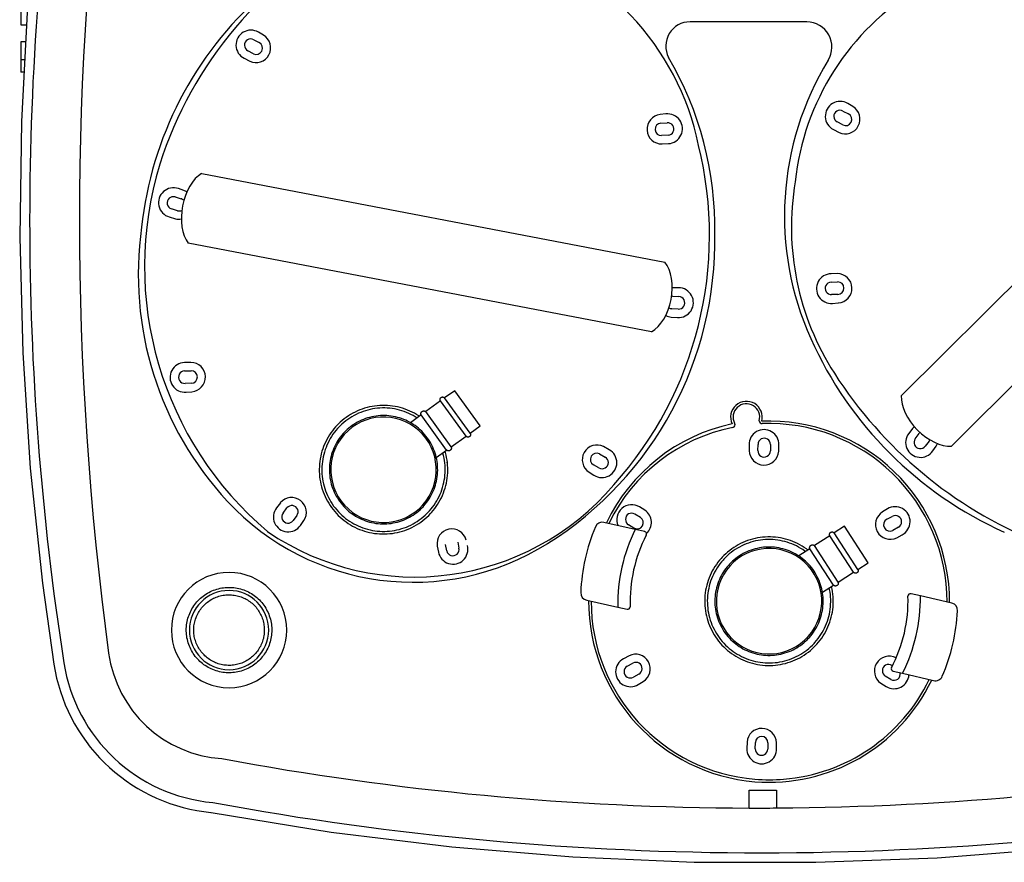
# Model space of a CAD drawing. Header units: millimetres. Extents: x -344 to 344, y -281 to 236.
# Tile 1 of 3: x -299 to 97, y -281 to 58. Entities that reach past the tile are written whole.
import ezdxf

# ---------------------------------------------------------------- set-up
doc = ezdxf.new("R2010")
doc.units = ezdxf.units.MM
for name, color, linetype, true_color in [('Material 1', 5, 'Continuous', 0x0000ff), ('Material 2', 251, 'Continuous', 0x505050), ('Material 3', 7, 'Continuous', 0xe6e6e6)]:
    doc.layers.add(name, color=color, linetype=linetype, true_color=true_color)

msp = doc.modelspace()

# ---------------------------------------------------------------- linework, layer by layer
at = {"layer": 'Material 1'}
for p, q in [((55.77, -93.29), (190.38, 40.78)), ((210.57, 20.51), (75.95, -113.56)), ((-226.06, -3.66), (-39.47, -39.42)), ((-44.86, -67.51), (-231.45, -31.75))]:
    msp.add_line(p, q, dxfattribs=at)
for centre, major_axis, ratio, start_param, end_param in [((-224.39, -18.54), (3.04, 15.87), 0.590861, 0.483977, 2.657616), ((-46.67, -52.6), (3.04, 15.87), 0.610238, 3.62557, 5.799208), ((69.01, -100.29), (-11.4, 11.45), 0.590861, 0.483977, 2.657616)]:
    msp.add_ellipse(centre, major_axis=major_axis, ratio=ratio, start_param=start_param, end_param=end_param, dxfattribs=at)
at = {"layer": 'Material 2'}
for p, q in [((-201.2, 51.99), (-203.22, 53.18)), ((-205.11, 50.13), (-202.9, 49)), ((-205.2, 44.5), (-207.51, 45.74)), ((-208.99, 42.68), (-206.72, 41.51)), ((36.19, 23.3), (34.17, 24.49)), ((-39.06, 20.25), (-41.38, 19.99)), ((32.28, 21.44), (34.49, 20.31)), ((-41.05, 16.56), (-38.57, 16.7)), ((32.19, 15.82), (29.88, 17.05)), ((28.4, 13.99), (30.67, 12.83)), ((-38.16, 11.71), (-40.77, 11.52)), ((-40.61, 8.17), (-38.06, 8.31)), ((-233.24, -10.6), (-235.44, -9.82)), ((-236.72, -13.17), (-234.33, -13.86)), ((-235.74, -18.71), (-238.24, -17.94)), ((-239.1, -21.22), (-236.65, -21.93)), ((27.47, -47.47), (30.09, -47.37)), ((30.04, -44.02), (27.49, -44.08)), ((-33.92, -49.73), (-36.26, -49.71)), ((-36.35, -53.15), (-33.86, -53.32)), ((30.19, -52.42), (27.7, -52.47)), ((-34.07, -58.32), (-36.68, -58.19)), ((28.07, -56.04), (30.4, -55.86)), ((-36.93, -61.53), (-34.38, -61.7)), ((-232.96, -83.24), (-230.34, -83.14)), ((-230.39, -79.79), (-232.94, -79.84)), ((-230.24, -88.19), (-232.72, -88.23)), ((-124.14, -91.19), (-128.2, -94.13)), ((-113.89, -105.35), (-124.14, -91.19)), ((-232.36, -91.8), (-230.02, -91.62)), ((-117.95, -108.29), (-128.2, -94.13)), ((-129.84, -95.31), (-135.81, -99.63)), ((-119.58, -109.48), (-129.84, -95.31)), ((-137.66, -100.97), (-141.97, -104.09)), ((-127.4, -115.14), (-137.66, -100.97)), ((-125.56, -113.8), (-135.81, -99.63)), ((-117.95, -108.29), (-113.89, -105.35)), ((60.3, -106.37), (58.74, -108.39)), ((-125.56, -113.8), (-119.58, -109.48)), ((61.38, -110.53), (62.94, -108.43)), ((-61.9, -114.95), (-64.13, -113.71)), ((-5.53, -113.02), (-5.46, -115.36)), ((-2.02, -115.31), (-1.95, -112.83)), ((3.06, -112.84), (3.03, -115.46)), ((6.38, -115.58), (6.45, -113.03)), ((66.94, -111.51), (65.42, -113.48)), ((68.44, -115.43), (69.76, -113.5)), ((-131.55, -118.14), (-127.4, -115.14)), ((-127.53, -117.62), (-127.63, -117.12)), ((-65.75, -116.64), (-63.48, -117.96)), ((-127.11, -120.18), (-127.14, -119.95)), ((-66.03, -122.26), (-68.21, -121.05)), ((-70.01, -123.99), (-68.03, -125.24)), ((-194.37, -136.37), (-195.92, -138.39)), ((-193.29, -140.54), (-191.72, -138.43)), ((-47.54, -139.35), (-49.72, -138.01)), ((50.19, -138.8), (48.2, -140.03)), ((-187.73, -141.52), (-189.24, -143.49)), ((-51.58, -140.85), (-49.32, -142.19)), ((49.95, -142.99), (52.14, -141.81)), ((-186.23, -145.43), (-184.91, -143.5)), ((-51.97, -146.49), (-54.09, -145.18)), ((32.92, -145.77), (28.71, -148.5)), ((42.42, -160.46), (32.92, -145.77)), ((54.63, -146.15), (52.35, -147.43)), ((27.02, -149.59), (20.83, -153.6)), ((36.52, -164.28), (27.02, -149.59)), ((38.21, -163.18), (28.71, -148.5)), ((53.92, -150.39), (56.17, -149.18)), ((-131.18, -153.74), (-130.68, -156.24)), ((-127.33, -155.67), (-127.88, -153.11)), ((-122.93, -152.13), (-122.45, -154.57)), ((30.33, -168.28), (20.83, -153.6)), ((18.92, -154.84), (14.43, -157.74)), ((18.08, -155.38), (18.03, -155.34)), ((28.42, -169.52), (18.92, -154.84)), ((38.21, -163.18), (42.42, -160.46)), ((30.33, -168.28), (36.52, -164.28)), ((23.98, -172.39), (28.42, -169.52)), ((27.75, -170.59), (27.65, -170.1)), ((-53.92, -197.93), (-56.17, -199.14)), ((-54.63, -202.17), (-52.35, -200.89)), ((51.97, -201.84), (52.16, -201.95)), ((-49.95, -205.34), (-52.14, -206.52)), ((51.58, -207.47), (49.32, -206.13)), ((-50.19, -209.52), (-48.2, -208.3)), ((47.54, -208.97), (49.72, -210.31)), ((-6.38, -232.74), (-6.45, -235.29)), ((-3.06, -235.48), (-3.03, -232.86)), ((2.02, -233.01), (1.95, -235.5)), ((5.53, -235.31), (5.46, -232.97))]:
    msp.add_line(p, q, dxfattribs=at)
at = {"layer": 'Material 2', "flags": 128}
for points in [[(-129.84, -95.31), (-129.86, -95.28), (-129.88, -95.24), (-129.9, -95.21), (-129.92, -95.17), (-129.94, -95.13), (-129.95, -95.1), (-129.97, -95.06), (-129.98, -95.02), (-129.99, -94.98), (-130, -94.94), (-130.01, -94.9), (-130.01, -94.86), (-130.01, -94.82), (-130.02, -94.78), (-130.02, -94.74), (-130.02, -94.7), (-130.02, -94.66), (-130.01, -94.62), (-130.01, -94.58), (-130, -94.54), (-129.99, -94.5), (-129.98, -94.46), (-129.97, -94.42), (-129.95, -94.38), (-129.94, -94.35), (-129.92, -94.31), (-129.9, -94.27), (-129.88, -94.24), (-129.86, -94.2), (-129.84, -94.17), (-129.82, -94.14), (-129.79, -94.1), (-129.77, -94.07), (-129.74, -94.04), (-129.71, -94.02), (-129.68, -93.99), (-129.65, -93.96), (-129.62, -93.94), (-129.59, -93.91), (-129.55, -93.89), (-129.52, -93.87), (-129.48, -93.85), (-129.45, -93.83), (-129.41, -93.81), (-129.37, -93.8), (-129.34, -93.78), (-129.3, -93.77), (-129.26, -93.76), (-129.22, -93.75), (-129.18, -93.74), (-129.14, -93.74), (-129.1, -93.73), (-129.06, -93.73), (-129.02, -93.73), (-128.98, -93.73), (-128.94, -93.73), (-128.9, -93.73), (-128.86, -93.74), (-128.82, -93.75), (-128.78, -93.75), (-128.74, -93.76), (-128.7, -93.78), (-128.66, -93.79), (-128.62, -93.8), (-128.59, -93.82), (-128.55, -93.84), (-128.51, -93.86), (-128.48, -93.88), (-128.45, -93.9), (-128.41, -93.92), (-128.38, -93.95), (-128.35, -93.97), (-128.32, -94), (-128.29, -94.03), (-128.26, -94.06), (-128.23, -94.09), (-128.21, -94.12), (-128.2, -94.13)], [(-138.39, -101.5), (-138.59, -101.37), (-139.46, -100.82), (-140.36, -100.3), (-141.28, -99.82), (-142.22, -99.38), (-143.17, -98.97), (-144.14, -98.61), (-145.12, -98.28), (-146.12, -97.99), (-147.12, -97.75), (-148.14, -97.54), (-149.16, -97.37), (-150.19, -97.25), (-151.22, -97.16), (-152.25, -97.12), (-153.29, -97.12), (-154.32, -97.16), (-155.36, -97.24), (-156.38, -97.36), (-157.41, -97.53), (-158.42, -97.73), (-159.43, -97.98), (-160.42, -98.26), (-161.41, -98.59), (-162.38, -98.95), (-163.33, -99.35), (-164.27, -99.79), (-165.19, -100.27), (-166.09, -100.78), (-166.97, -101.33), (-167.82, -101.92), (-168.65, -102.53), (-169.46, -103.18), (-170.24, -103.87), (-170.99, -104.58), (-171.71, -105.32), (-172.09, -105.73)], [(-139.29, -102.15), (-140, -101.71), (-140.86, -101.21), (-141.74, -100.75), (-142.64, -100.33), (-143.56, -99.94), (-144.49, -99.59), (-145.43, -99.28), (-146.39, -99), (-147.35, -98.76), (-148.32, -98.56), (-149.31, -98.4), (-150.29, -98.28), (-151.28, -98.2), (-152.28, -98.16), (-153.27, -98.16), (-154.26, -98.2), (-155.25, -98.28), (-156.24, -98.4), (-157.22, -98.55), (-158.2, -98.75), (-159.16, -98.98), (-160.12, -99.26), (-161.06, -99.57), (-161.99, -99.92), (-162.91, -100.3), (-163.81, -100.73), (-164.69, -101.18), (-165.55, -101.68), (-166.4, -102.2), (-167.22, -102.76), (-168.01, -103.36), (-168.79, -103.98), (-169.54, -104.64), (-170.26, -105.32), (-170.95, -106.03), (-171.31, -106.43)], [(-136.55, -137.56), (-135.98, -136.9), (-135.44, -136.22), (-134.93, -135.51), (-134.44, -134.79), (-133.98, -134.04), (-133.56, -133.28), (-133.16, -132.5), (-132.8, -131.71), (-132.47, -130.9), (-132.17, -130.08), (-131.9, -129.25), (-131.67, -128.41), (-131.47, -127.56), (-131.3, -126.71), (-131.17, -125.84), (-131.08, -124.98), (-131.01, -124.11), (-130.99, -123.23), (-131, -122.36), (-131.04, -121.49), (-131.12, -120.62), (-131.23, -119.75), (-131.38, -118.89), (-131.56, -118.04), (-131.77, -117.2), (-132.02, -116.36), (-132.31, -115.53), (-132.62, -114.72), (-132.97, -113.92), (-133.35, -113.13), (-133.76, -112.36), (-134.2, -111.61), (-134.67, -110.88), (-135.17, -110.16), (-135.7, -109.47), (-136.25, -108.79), (-136.83, -108.14), (-137.44, -107.52), (-138.07, -106.91), (-138.73, -106.34), (-139.41, -105.79), (-140.11, -105.27), (-140.83, -104.77), (-141.56, -104.31), (-142.32, -103.87), (-143.09, -103.47), (-143.88, -103.1), (-144.69, -102.76), (-145.5, -102.45), (-146.33, -102.17), (-147.17, -101.93), (-148.02, -101.72), (-148.87, -101.55), (-149.73, -101.41), (-150.6, -101.3), (-151.47, -101.23), (-152.34, -101.2), (-153.21, -101.19), (-154.08, -101.23), (-154.95, -101.3), (-155.82, -101.4), (-156.68, -101.54), (-157.54, -101.71), (-158.39, -101.92), (-159.22, -102.16), (-160.05, -102.43), (-160.87, -102.74), (-161.67, -103.08), (-162.46, -103.45), (-163.24, -103.85), (-164, -104.28), (-164.74, -104.74), (-165.46, -105.24), (-166.16, -105.76), (-166.84, -106.3), (-167.49, -106.88), (-168.13, -107.48), (-168.74, -108.1), (-169.05, -108.45)], [(-137.66, -100.97), (-137.67, -100.93), (-137.69, -100.88), (-137.7, -100.84), (-137.72, -100.79), (-137.73, -100.75), (-137.74, -100.7), (-137.74, -100.66), (-137.75, -100.61), (-137.75, -100.56), (-137.75, -100.52), (-137.75, -100.47), (-137.75, -100.42), (-137.75, -100.38), (-137.74, -100.33), (-137.73, -100.29), (-137.72, -100.24), (-137.71, -100.19), (-137.7, -100.15), (-137.68, -100.11), (-137.67, -100.06), (-137.65, -100.02), (-137.63, -99.98), (-137.61, -99.94), (-137.58, -99.9), (-137.56, -99.86), (-137.53, -99.82), (-137.5, -99.78), (-137.47, -99.75), (-137.44, -99.71), (-137.41, -99.68), (-137.38, -99.64), (-137.34, -99.61), (-137.31, -99.58), (-137.27, -99.56), (-137.23, -99.53), (-137.19, -99.51), (-137.15, -99.48), (-137.11, -99.46), (-137.07, -99.44), (-137.02, -99.42), (-136.98, -99.41), (-136.94, -99.39), (-136.89, -99.38), (-136.85, -99.37), (-136.8, -99.36), (-136.75, -99.35), (-136.71, -99.34), (-136.66, -99.34), (-136.62, -99.34), (-136.57, -99.34), (-136.52, -99.34), (-136.48, -99.34), (-136.43, -99.35), (-136.38, -99.36), (-136.34, -99.37), (-136.29, -99.38), (-136.25, -99.39), (-136.2, -99.4), (-136.16, -99.42), (-136.12, -99.44), (-136.07, -99.46), (-136.03, -99.48), (-135.99, -99.5), (-135.95, -99.53), (-135.91, -99.55), (-135.88, -99.58), (-135.84, -99.61), (-135.81, -99.63)], [(-172.09, -105.73), (-172.76, -106.52), (-173.41, -107.33), (-174.02, -108.17), (-174.59, -109.03), (-175.14, -109.91), (-175.64, -110.81), (-176.11, -111.74), (-176.54, -112.68), (-176.94, -113.63), (-177.29, -114.61), (-177.61, -115.59), (-177.89, -116.59), (-178.12, -117.6), (-178.32, -118.62), (-178.47, -119.64), (-178.59, -120.67), (-178.66, -121.7), (-178.69, -122.74), (-178.68, -123.77), (-178.63, -124.81), (-178.54, -125.84), (-178.4, -126.86), (-178.23, -127.89), (-178.01, -128.9), (-177.76, -129.9), (-177.46, -130.89), (-177.13, -131.87), (-176.75, -132.84), (-176.34, -133.79), (-175.89, -134.72), (-175.4, -135.64), (-174.88, -136.53), (-174.32, -137.4), (-173.73, -138.25), (-173.1, -139.08), (-172.44, -139.87), (-171.75, -140.65), (-171.03, -141.39), (-170.28, -142.1), (-169.51, -142.79), (-168.7, -143.44), (-167.87, -144.06), (-167.02, -144.65), (-166.14, -145.2), (-165.24, -145.71), (-164.32, -146.19), (-163.39, -146.63), (-162.44, -147.04), (-161.47, -147.4), (-160.48, -147.73), (-159.49, -148.02), (-158.48, -148.27), (-157.47, -148.47), (-156.45, -148.64), (-155.42, -148.76), (-154.39, -148.85), (-153.35, -148.89), (-152.32, -148.89), (-151.28, -148.85), (-150.25, -148.77), (-149.22, -148.65), (-148.2, -148.48), (-147.18, -148.28), (-146.18, -148.03), (-145.18, -147.75), (-144.2, -147.43), (-143.23, -147.06), (-142.27, -146.66), (-141.34, -146.22), (-140.42, -145.74), (-139.52, -145.23), (-138.64, -144.68), (-137.78, -144.1), (-136.95, -143.48), (-136.15, -142.83), (-135.37, -142.15), (-134.62, -141.43), (-133.89, -140.69), (-133.52, -140.28)], [(-171.31, -106.43), (-171.96, -107.18), (-172.58, -107.96), (-173.16, -108.76), (-173.72, -109.59), (-174.24, -110.44), (-174.72, -111.3), (-175.17, -112.19), (-175.59, -113.09), (-175.97, -114.01), (-176.31, -114.94), (-176.61, -115.89), (-176.88, -116.85), (-177.1, -117.82), (-177.29, -118.79), (-177.44, -119.77), (-177.55, -120.76), (-177.62, -121.75), (-177.65, -122.75), (-177.64, -123.74), (-177.59, -124.73), (-177.5, -125.72), (-177.37, -126.71), (-177.21, -127.69), (-177, -128.66), (-176.75, -129.62), (-176.47, -130.58), (-176.15, -131.52), (-175.79, -132.44), (-175.39, -133.36), (-174.96, -134.25), (-174.49, -135.13), (-173.99, -135.99), (-173.46, -136.82), (-172.89, -137.64), (-172.29, -138.43), (-171.65, -139.2), (-170.99, -139.94), (-170.3, -140.65), (-169.58, -141.34), (-168.83, -141.99), (-168.06, -142.62), (-167.27, -143.21), (-166.45, -143.78), (-165.6, -144.3), (-164.74, -144.8), (-163.86, -145.26), (-162.96, -145.68), (-162.05, -146.07), (-161.12, -146.42), (-160.17, -146.74), (-159.22, -147.01), (-158.25, -147.25), (-157.28, -147.45), (-156.3, -147.61), (-155.31, -147.73), (-154.32, -147.81), (-153.33, -147.85), (-152.34, -147.85), (-151.34, -147.81), (-150.35, -147.73), (-149.36, -147.62), (-148.38, -147.46), (-147.41, -147.26), (-146.44, -147.03), (-145.49, -146.75), (-144.54, -146.44), (-143.61, -146.09), (-142.7, -145.71), (-141.8, -145.29), (-140.92, -144.83), (-140.05, -144.34), (-139.21, -143.81), (-138.39, -143.25), (-137.59, -142.66), (-136.82, -142.03), (-136.07, -141.38), (-135.35, -140.69), (-134.65, -139.98), (-134.29, -139.59)], [(-169.05, -108.45), (-169.62, -109.11), (-170.17, -109.8), (-170.68, -110.5), (-171.17, -111.23), (-171.62, -111.97), (-172.05, -112.73), (-172.44, -113.51), (-172.81, -114.3), (-173.14, -115.11), (-173.44, -115.93), (-173.71, -116.76), (-173.94, -117.6), (-174.14, -118.45), (-174.3, -119.31), (-174.43, -120.17), (-174.53, -121.04), (-174.59, -121.91), (-174.62, -122.78), (-174.61, -123.65), (-174.57, -124.52), (-174.49, -125.39), (-174.38, -126.26), (-174.23, -127.12), (-174.05, -127.97), (-173.83, -128.82), (-173.58, -129.65), (-173.3, -130.48), (-172.98, -131.29), (-172.64, -132.09), (-172.26, -132.88), (-171.85, -133.65), (-171.41, -134.4), (-170.94, -135.14), (-170.44, -135.85), (-169.91, -136.55), (-169.35, -137.22), (-168.77, -137.87), (-168.16, -138.5), (-167.53, -139.1), (-166.88, -139.68), (-166.2, -140.22), (-165.5, -140.75), (-164.78, -141.24), (-164.04, -141.7), (-163.29, -142.14), (-162.51, -142.54), (-161.72, -142.92), (-160.92, -143.26), (-160.1, -143.56), (-159.28, -143.84), (-158.44, -144.08), (-157.59, -144.29), (-156.73, -144.47), (-155.87, -144.61), (-155.01, -144.71), (-154.14, -144.78), (-153.27, -144.82), (-152.39, -144.82), (-151.52, -144.78), (-150.65, -144.72), (-149.78, -144.61), (-148.92, -144.47), (-148.07, -144.3), (-147.22, -144.1), (-146.38, -143.86), (-145.55, -143.58), (-144.74, -143.28), (-143.93, -142.94), (-143.14, -142.57), (-142.37, -142.16), (-141.61, -141.73), (-140.87, -141.27), (-140.15, -140.78), (-139.45, -140.26), (-138.77, -139.71), (-138.11, -139.13), (-137.48, -138.53), (-136.87, -137.91), (-136.55, -137.56)], [(-117.95, -108.29), (-117.92, -108.33), (-117.9, -108.36), (-117.88, -108.4), (-117.87, -108.43), (-117.85, -108.47), (-117.83, -108.51), (-117.82, -108.55), (-117.81, -108.58), (-117.8, -108.62), (-117.79, -108.66), (-117.78, -108.7), (-117.78, -108.74), (-117.77, -108.78), (-117.77, -108.82), (-117.77, -108.86), (-117.77, -108.9), (-117.77, -108.95), (-117.78, -108.99), (-117.78, -109.03), (-117.79, -109.07), (-117.8, -109.1), (-117.81, -109.14), (-117.82, -109.18), (-117.83, -109.22), (-117.85, -109.26), (-117.87, -109.3), (-117.88, -109.33), (-117.9, -109.37), (-117.92, -109.4), (-117.95, -109.44), (-117.97, -109.47), (-117.99, -109.5), (-118.02, -109.53), (-118.05, -109.56), (-118.08, -109.59), (-118.11, -109.62), (-118.14, -109.64), (-118.17, -109.67), (-118.2, -109.69), (-118.23, -109.72), (-118.27, -109.74), (-118.3, -109.76), (-118.34, -109.78), (-118.38, -109.79), (-118.41, -109.81), (-118.45, -109.82), (-118.49, -109.83), (-118.53, -109.84), (-118.57, -109.85), (-118.61, -109.86), (-118.65, -109.87), (-118.69, -109.87), (-118.73, -109.88), (-118.77, -109.88), (-118.81, -109.88), (-118.85, -109.87), (-118.89, -109.87), (-118.93, -109.87), (-118.97, -109.86), (-119.01, -109.85), (-119.05, -109.84), (-119.09, -109.83), (-119.13, -109.82), (-119.16, -109.8), (-119.2, -109.79), (-119.24, -109.77), (-119.27, -109.75), (-119.31, -109.73), (-119.34, -109.71), (-119.38, -109.68), (-119.41, -109.66), (-119.44, -109.63), (-119.47, -109.61), (-119.5, -109.58), (-119.53, -109.55), (-119.55, -109.52), (-119.58, -109.49), (-119.58, -109.48)], [(-125.56, -113.8), (-125.54, -113.84), (-125.52, -113.89), (-125.51, -113.93), (-125.5, -113.98), (-125.48, -114.02), (-125.48, -114.07), (-125.47, -114.11), (-125.46, -114.16), (-125.46, -114.21), (-125.46, -114.25), (-125.46, -114.3), (-125.46, -114.35), (-125.47, -114.39), (-125.47, -114.44), (-125.48, -114.49), (-125.49, -114.53), (-125.5, -114.58), (-125.51, -114.62), (-125.53, -114.67), (-125.54, -114.71), (-125.56, -114.75), (-125.58, -114.79), (-125.61, -114.83), (-125.63, -114.87), (-125.65, -114.91), (-125.68, -114.95), (-125.71, -114.99), (-125.74, -115.03), (-125.77, -115.06), (-125.8, -115.09), (-125.84, -115.13), (-125.87, -115.16), (-125.91, -115.19), (-125.94, -115.21), (-125.98, -115.24), (-126.02, -115.27), (-126.06, -115.29), (-126.1, -115.31), (-126.14, -115.33), (-126.19, -115.35), (-126.23, -115.37), (-126.28, -115.38), (-126.32, -115.39), (-126.37, -115.4), (-126.41, -115.41), (-126.46, -115.42), (-126.5, -115.43), (-126.55, -115.43), (-126.6, -115.43), (-126.64, -115.43), (-126.69, -115.43), (-126.74, -115.43), (-126.78, -115.42), (-126.83, -115.41), (-126.87, -115.41), (-126.92, -115.39), (-126.96, -115.38), (-127.01, -115.37), (-127.05, -115.35), (-127.09, -115.33), (-127.14, -115.31), (-127.18, -115.29), (-127.22, -115.27), (-127.26, -115.24), (-127.3, -115.22), (-127.33, -115.19), (-127.37, -115.16), (-127.4, -115.14)], [(-134.29, -139.59), (-133.64, -138.83), (-133.03, -138.05), (-132.44, -137.25), (-131.89, -136.42), (-131.37, -135.58), (-130.88, -134.71), (-130.43, -133.82), (-130.02, -132.92), (-129.64, -132), (-129.3, -131.07), (-128.99, -130.12), (-128.73, -129.16), (-128.5, -128.2), (-128.31, -127.22), (-128.16, -126.24), (-128.05, -125.25), (-127.99, -124.26), (-127.95, -123.26), (-127.96, -122.27), (-128.01, -121.28), (-128.1, -120.29), (-128.23, -119.3), (-128.4, -118.32), (-128.61, -117.35), (-128.85, -116.39), (-128.9, -116.22)], [(-133.52, -140.28), (-132.84, -139.49), (-132.2, -138.68), (-131.59, -137.85), (-131.01, -136.99), (-130.47, -136.1), (-129.96, -135.2), (-129.49, -134.28), (-129.06, -133.34), (-128.67, -132.38), (-128.31, -131.41), (-128, -130.42), (-127.72, -129.42), (-127.48, -128.41), (-127.29, -127.4), (-127.13, -126.37), (-127.02, -125.34), (-126.95, -124.31), (-126.91, -123.28), (-126.92, -122.24), (-126.98, -121.21), (-127.07, -120.17), (-127.2, -119.15), (-127.38, -118.13), (-127.59, -117.11), (-127.85, -116.11), (-128.01, -115.58)], [(18.12, -155.35), (17.55, -154.93), (16.69, -154.34), (15.81, -153.79), (14.92, -153.27), (14, -152.79), (13.06, -152.35), (12.11, -151.95), (11.14, -151.58), (10.16, -151.25), (9.16, -150.97), (8.16, -150.72), (7.14, -150.51), (6.12, -150.35), (5.09, -150.22), (4.06, -150.14), (3.03, -150.09), (1.99, -150.09), (0.96, -150.13), (-0.08, -150.21), (-1.11, -150.34), (-2.13, -150.5), (-3.14, -150.71), (-4.15, -150.95), (-5.14, -151.24), (-6.13, -151.56), (-7.1, -151.92), (-8.05, -152.33), (-8.99, -152.77), (-9.91, -153.24), (-10.81, -153.76), (-11.69, -154.31), (-12.54, -154.89), (-13.37, -155.51), (-14.18, -156.16), (-14.96, -156.84), (-15.71, -157.55), (-16.43, -158.29), (-16.81, -158.71)], [(27.02, -149.59), (26.99, -149.56), (26.98, -149.52), (26.96, -149.49), (26.94, -149.45), (26.93, -149.41), (26.91, -149.37), (26.9, -149.34), (26.89, -149.3), (26.88, -149.26), (26.88, -149.22), (26.87, -149.18), (26.87, -149.14), (26.87, -149.1), (26.87, -149.06), (26.87, -149.02), (26.87, -148.98), (26.88, -148.93), (26.88, -148.89), (26.89, -148.86), (26.9, -148.82), (26.91, -148.78), (26.92, -148.74), (26.94, -148.7), (26.95, -148.66), (26.97, -148.63), (26.99, -148.59), (27.01, -148.55), (27.03, -148.52), (27.05, -148.49), (27.07, -148.45), (27.1, -148.42), (27.13, -148.39), (27.15, -148.36), (27.18, -148.33), (27.21, -148.31), (27.24, -148.28), (27.27, -148.26), (27.31, -148.23), (27.34, -148.21), (27.38, -148.19), (27.41, -148.17), (27.45, -148.15), (27.48, -148.14), (27.52, -148.12), (27.56, -148.11), (27.6, -148.1), (27.64, -148.08), (27.68, -148.08), (27.72, -148.07), (27.76, -148.06), (27.8, -148.06), (27.84, -148.06), (27.88, -148.06), (27.92, -148.06), (27.96, -148.06), (28, -148.06), (28.04, -148.07), (28.08, -148.08), (28.12, -148.09), (28.16, -148.1), (28.2, -148.11), (28.24, -148.12), (28.27, -148.14), (28.31, -148.15), (28.35, -148.17), (28.38, -148.19), (28.42, -148.21), (28.45, -148.23), (28.48, -148.26), (28.51, -148.28), (28.55, -148.31), (28.58, -148.33), (28.6, -148.36), (28.63, -148.39), (28.66, -148.42), (28.68, -148.46), (28.71, -148.49), (28.71, -148.5)], [(17.18, -155.95), (16.94, -155.77), (16.12, -155.21), (15.28, -154.68), (14.42, -154.19), (13.54, -153.73), (12.64, -153.3), (11.72, -152.91), (10.79, -152.56), (9.85, -152.25), (8.89, -151.97), (7.93, -151.73), (6.95, -151.54), (5.97, -151.38), (4.99, -151.26), (4, -151.18), (3, -151.14), (2.01, -151.13), (1.02, -151.17), (0.03, -151.25), (-0.96, -151.37), (-1.94, -151.53), (-2.92, -151.72), (-3.88, -151.96), (-4.84, -152.23), (-5.78, -152.54), (-6.71, -152.89), (-7.63, -153.28), (-8.53, -153.7), (-9.41, -154.16), (-10.27, -154.65), (-11.12, -155.18), (-11.94, -155.74), (-12.74, -156.33), (-13.51, -156.95), (-14.26, -157.61), (-14.98, -158.29), (-15.67, -159), (-16.03, -159.4)], [(18.73, -190.53), (19.3, -189.87), (19.84, -189.19), (20.35, -188.48), (20.84, -187.76), (21.3, -187.02), (21.72, -186.25), (22.12, -185.48), (22.48, -184.68), (22.81, -183.88), (23.11, -183.06), (23.38, -182.23), (23.61, -181.38), (23.81, -180.54), (23.98, -179.68), (24.11, -178.82), (24.2, -177.95), (24.27, -177.08), (24.29, -176.21), (24.28, -175.33), (24.24, -174.46), (24.16, -173.59), (24.05, -172.73), (23.9, -171.87), (23.72, -171.01), (23.5, -170.17), (23.26, -169.33), (22.97, -168.51), (22.66, -167.69), (22.31, -166.89), (21.93, -166.11), (21.52, -165.34), (21.08, -164.58), (20.61, -163.85), (20.11, -163.13), (19.58, -162.44), (19.03, -161.77), (18.45, -161.11), (17.84, -160.49), (17.21, -159.89), (16.55, -159.31), (15.87, -158.76), (15.17, -158.24), (14.45, -157.74), (13.72, -157.28), (12.96, -156.85), (12.19, -156.44), (11.4, -156.07), (10.59, -155.73), (9.78, -155.42), (8.95, -155.14), (8.11, -154.9), (7.26, -154.69), (6.41, -154.52), (5.55, -154.38), (4.68, -154.27), (3.81, -154.2), (2.94, -154.17), (2.07, -154.17), (1.19, -154.2), (0.32, -154.27), (-0.54, -154.37), (-1.4, -154.51), (-2.26, -154.68), (-3.11, -154.89), (-3.95, -155.13), (-4.77, -155.4), (-5.59, -155.71), (-6.4, -156.05), (-7.18, -156.42), (-7.96, -156.82), (-8.72, -157.25), (-9.46, -157.72), (-10.18, -158.21), (-10.88, -158.73), (-11.56, -159.28), (-12.21, -159.85), (-12.85, -160.45), (-13.46, -161.08), (-13.77, -161.42)], [(18.92, -154.84), (18.9, -154.79), (18.89, -154.75), (18.87, -154.7), (18.86, -154.66), (18.86, -154.61), (18.85, -154.56), (18.84, -154.52), (18.84, -154.47), (18.84, -154.42), (18.84, -154.38), (18.84, -154.33), (18.85, -154.29), (18.86, -154.24), (18.86, -154.19), (18.87, -154.15), (18.89, -154.1), (18.9, -154.06), (18.92, -154.01), (18.93, -153.97), (18.95, -153.93), (18.97, -153.89), (18.99, -153.85), (19.02, -153.81), (19.04, -153.77), (19.07, -153.73), (19.1, -153.69), (19.13, -153.66), (19.16, -153.62), (19.19, -153.59), (19.23, -153.56), (19.26, -153.53), (19.3, -153.5), (19.34, -153.47), (19.38, -153.45), (19.42, -153.42), (19.46, -153.4), (19.5, -153.38), (19.54, -153.36), (19.58, -153.34), (19.63, -153.32), (19.67, -153.31), (19.72, -153.3), (19.76, -153.29), (19.81, -153.28), (19.85, -153.27), (19.9, -153.27), (19.95, -153.26), (19.99, -153.26), (20.04, -153.26), (20.09, -153.26), (20.13, -153.27), (20.18, -153.27), (20.22, -153.28), (20.27, -153.29), (20.32, -153.3), (20.36, -153.32), (20.4, -153.33), (20.45, -153.35), (20.49, -153.37), (20.53, -153.39), (20.57, -153.41), (20.61, -153.43), (20.65, -153.46), (20.69, -153.48), (20.73, -153.51), (20.76, -153.54), (20.8, -153.57), (20.83, -153.6)], [(-16.81, -158.71), (-17.48, -159.49), (-18.13, -160.3), (-18.74, -161.14), (-19.31, -162), (-19.86, -162.88), (-20.36, -163.78), (-20.83, -164.71), (-21.26, -165.65), (-21.66, -166.61), (-22.01, -167.58), (-22.33, -168.57), (-22.61, -169.56), (-22.84, -170.57), (-23.04, -171.59), (-23.19, -172.61), (-23.31, -173.64), (-23.38, -174.67), (-23.41, -175.71), (-23.4, -176.74), (-23.35, -177.78), (-23.26, -178.81), (-23.12, -179.84), (-22.95, -180.86), (-22.73, -181.87), (-22.48, -182.87), (-22.18, -183.87), (-21.85, -184.85), (-21.47, -185.81), (-21.06, -186.76), (-20.61, -187.69), (-20.12, -188.61), (-19.6, -189.5), (-19.04, -190.37), (-18.45, -191.22), (-17.82, -192.05), (-17.16, -192.85), (-16.47, -193.62), (-15.75, -194.36), (-15, -195.08), (-14.23, -195.76), (-13.42, -196.41), (-12.59, -197.03), (-11.74, -197.62), (-10.86, -198.17), (-9.96, -198.68), (-9.05, -199.16), (-8.11, -199.61), (-7.16, -200.01), (-6.19, -200.38), (-5.2, -200.7), (-4.21, -200.99), (-3.2, -201.24), (-2.19, -201.45), (-1.17, -201.61), (-0.14, -201.74), (0.89, -201.82), (1.93, -201.86), (2.96, -201.86), (4, -201.82), (5.03, -201.74), (6.06, -201.62), (7.08, -201.46), (8.1, -201.25), (9.1, -201.01), (10.1, -200.72), (11.08, -200.4), (12.05, -200.03), (13.01, -199.63), (13.94, -199.19), (14.86, -198.71), (15.76, -198.2), (16.64, -197.65), (17.49, -197.07), (18.33, -196.45), (19.13, -195.8), (19.91, -195.12), (20.66, -194.41), (21.39, -193.66), (21.76, -193.25)], [(-16.03, -159.4), (-16.68, -160.15), (-17.3, -160.93), (-17.89, -161.74), (-18.44, -162.56), (-18.96, -163.41), (-19.44, -164.28), (-19.89, -165.16), (-20.31, -166.06), (-20.69, -166.98), (-21.03, -167.92), (-21.33, -168.86), (-21.6, -169.82), (-21.82, -170.79), (-22.01, -171.76), (-22.16, -172.75), (-22.27, -173.74), (-22.34, -174.73), (-22.37, -175.72), (-22.36, -176.71), (-22.31, -177.71), (-22.22, -178.7), (-22.1, -179.68), (-21.93, -180.66), (-21.72, -181.63), (-21.48, -182.6), (-21.19, -183.55), (-20.87, -184.49), (-20.51, -185.42), (-20.11, -186.33), (-19.68, -187.22), (-19.22, -188.1), (-18.71, -188.96), (-18.18, -189.8), (-17.61, -190.61), (-17.01, -191.4), (-16.37, -192.17), (-15.71, -192.91), (-15.02, -193.62), (-14.3, -194.31), (-13.55, -194.97), (-12.78, -195.59), (-11.99, -196.19), (-11.17, -196.75), (-10.32, -197.28), (-9.46, -197.77), (-8.58, -198.23), (-7.68, -198.66), (-6.77, -199.04), (-5.84, -199.4), (-4.9, -199.71), (-3.94, -199.99), (-2.98, -200.22), (-2, -200.42), (-1.02, -200.58), (-0.03, -200.7), (0.96, -200.78), (1.95, -200.82), (2.94, -200.82), (3.94, -200.79), (4.93, -200.71), (5.91, -200.59), (6.9, -200.43), (7.87, -200.24), (8.84, -200), (9.79, -199.73), (10.74, -199.42), (11.67, -199.07), (12.58, -198.68), (13.48, -198.26), (14.36, -197.8), (15.23, -197.31), (16.07, -196.78), (16.89, -196.22), (17.69, -195.63), (18.46, -195), (19.21, -194.35), (19.93, -193.67), (20.62, -192.95), (20.99, -192.56)], [(-13.77, -161.42), (-14.34, -162.09), (-14.89, -162.77), (-15.4, -163.47), (-15.89, -164.2), (-16.34, -164.94), (-16.77, -165.7), (-17.16, -166.48), (-17.53, -167.27), (-17.86, -168.08), (-18.16, -168.9), (-18.43, -169.73), (-18.66, -170.57), (-18.86, -171.42), (-19.02, -172.28), (-19.15, -173.14), (-19.25, -174.01), (-19.31, -174.88), (-19.34, -175.75), (-19.33, -176.62), (-19.29, -177.5), (-19.21, -178.36), (-19.1, -179.23), (-18.95, -180.09), (-18.77, -180.94), (-18.55, -181.79), (-18.3, -182.63), (-18.02, -183.45), (-17.7, -184.26), (-17.36, -185.07), (-16.98, -185.85), (-16.57, -186.62), (-16.13, -187.37), (-15.66, -188.11), (-15.16, -188.82), (-14.63, -189.52), (-14.07, -190.19), (-13.49, -190.84), (-12.88, -191.47), (-12.25, -192.07), (-11.6, -192.65), (-10.92, -193.2), (-10.22, -193.72), (-9.5, -194.21), (-8.76, -194.68), (-8.01, -195.11), (-7.23, -195.52), (-6.44, -195.89), (-5.64, -196.23), (-4.82, -196.54), (-4, -196.81), (-3.16, -197.06), (-2.31, -197.26), (-1.45, -197.44), (-0.59, -197.58), (0.27, -197.68), (1.14, -197.75), (2.01, -197.79), (2.89, -197.79), (3.76, -197.76), (4.63, -197.69), (5.5, -197.59), (6.36, -197.45), (7.21, -197.27), (8.06, -197.07), (8.9, -196.83), (9.73, -196.55), (10.54, -196.25), (11.35, -195.91), (12.14, -195.54), (12.91, -195.14), (13.67, -194.7), (14.41, -194.24), (15.13, -193.75), (15.83, -193.23), (16.51, -192.68), (17.17, -192.11), (17.8, -191.51), (18.41, -190.88), (18.73, -190.53)], [(38.21, -163.18), (38.23, -163.22), (38.25, -163.25), (38.27, -163.29), (38.29, -163.33), (38.3, -163.36), (38.31, -163.4), (38.33, -163.44), (38.34, -163.48), (38.34, -163.52), (38.35, -163.56), (38.36, -163.6), (38.36, -163.64), (38.36, -163.68), (38.36, -163.72), (38.36, -163.76), (38.36, -163.8), (38.35, -163.84), (38.35, -163.88), (38.34, -163.92), (38.33, -163.96), (38.32, -164), (38.31, -164.04), (38.29, -164.08), (38.28, -164.11), (38.26, -164.15), (38.24, -164.19), (38.22, -164.22), (38.2, -164.26), (38.18, -164.29), (38.15, -164.32), (38.13, -164.35), (38.1, -164.38), (38.08, -164.41), (38.05, -164.44), (38.02, -164.47), (37.99, -164.5), (37.95, -164.52), (37.92, -164.54), (37.89, -164.57), (37.85, -164.59), (37.82, -164.61), (37.78, -164.62), (37.74, -164.64), (37.71, -164.66), (37.67, -164.67), (37.63, -164.68), (37.59, -164.69), (37.55, -164.7), (37.51, -164.71), (37.47, -164.71), (37.43, -164.72), (37.39, -164.72), (37.35, -164.72), (37.31, -164.72), (37.27, -164.72), (37.23, -164.71), (37.19, -164.71), (37.15, -164.7), (37.11, -164.69), (37.07, -164.68), (37.03, -164.67), (36.99, -164.65), (36.96, -164.64), (36.92, -164.62), (36.88, -164.61), (36.85, -164.59), (36.81, -164.56), (36.78, -164.54), (36.75, -164.52), (36.71, -164.49), (36.68, -164.47), (36.65, -164.44), (36.62, -164.41), (36.6, -164.38), (36.57, -164.35), (36.55, -164.32), (36.52, -164.29), (36.52, -164.28)], [(21.76, -193.25), (22.44, -192.47), (23.08, -191.66), (23.69, -190.82), (24.27, -189.96), (24.81, -189.08), (25.32, -188.17), (25.79, -187.25), (26.22, -186.31), (26.61, -185.35), (26.97, -184.38), (27.28, -183.39), (27.56, -182.39), (27.8, -181.39), (27.99, -180.37), (28.15, -179.35), (28.26, -178.32), (28.33, -177.28), (28.37, -176.25), (28.36, -175.21), (28.3, -174.18), (28.21, -173.15), (28.08, -172.12), (27.9, -171.1), (27.69, -170.09), (27.67, -170)], [(30.33, -168.28), (30.34, -168.33), (30.36, -168.37), (30.37, -168.42), (30.38, -168.46), (30.39, -168.51), (30.39, -168.55), (30.4, -168.6), (30.4, -168.65), (30.4, -168.69), (30.4, -168.74), (30.4, -168.79), (30.39, -168.83), (30.39, -168.88), (30.38, -168.93), (30.37, -168.97), (30.36, -169.02), (30.34, -169.06), (30.33, -169.1), (30.31, -169.15), (30.29, -169.19), (30.27, -169.23), (30.25, -169.27), (30.22, -169.31), (30.2, -169.35), (30.17, -169.39), (30.14, -169.43), (30.11, -169.46), (30.08, -169.5), (30.05, -169.53), (30.01, -169.56), (29.98, -169.59), (29.94, -169.62), (29.9, -169.65), (29.87, -169.67), (29.83, -169.7), (29.79, -169.72), (29.74, -169.74), (29.7, -169.76), (29.66, -169.78), (29.61, -169.8), (29.57, -169.81), (29.53, -169.82), (29.48, -169.83), (29.43, -169.84), (29.39, -169.85), (29.34, -169.85), (29.3, -169.86), (29.25, -169.86), (29.2, -169.86), (29.16, -169.86), (29.11, -169.85), (29.06, -169.85), (29.02, -169.84), (28.97, -169.83), (28.93, -169.82), (28.88, -169.8), (28.84, -169.79), (28.79, -169.77), (28.75, -169.75), (28.71, -169.73), (28.67, -169.71), (28.63, -169.69), (28.59, -169.66), (28.55, -169.64), (28.51, -169.61), (28.48, -169.58), (28.44, -169.55), (28.42, -169.52)], [(20.99, -192.56), (21.64, -191.8), (22.25, -191.03), (22.84, -190.22), (23.39, -189.4), (23.91, -188.55), (24.4, -187.68), (24.85, -186.8), (25.26, -185.89), (25.64, -184.97), (25.98, -184.04), (26.29, -183.09), (26.55, -182.14), (26.78, -181.17), (26.97, -180.19), (27.12, -179.21), (27.22, -178.22), (27.29, -177.23), (27.32, -176.24), (27.32, -175.24), (27.27, -174.25), (27.18, -173.26), (27.05, -172.28), (26.88, -171.3), (26.73, -170.61)]]:
    msp.add_lwpolyline(points, dxfattribs=at)
at = {"layer": 'Material 2'}
for centre, radius, start, end in [((-206.25, 48.01), 5.99, 59.5694, 242.8517), ((-204.2, 46.88), 5.93, 244.9107, 59.5694), ((-206.33, 47.95), 2.5, 60.8394, 241.8018), ((-204.05, 46.75), 2.52, 242.8517, 62.8517), ((31.14, 19.32), 5.99, 59.5694, 242.8517), ((-40.72, 14.1), 5.93, 96.4306, 271.0893), ((-38.39, 14.3), 5.99, 273.1483, 96.4306), ((31.06, 19.26), 2.5, 60.8394, 241.8018), ((33.19, 18.19), 5.93, 244.9107, 59.5694), ((33.34, 18.06), 2.52, 242.8517, 62.8517), ((-40.91, 14.04), 2.52, 93.1483, 273.1483), ((-38.34, 14.21), 2.5, 274.1982, 95.1606), ((-237.44, -15.47), 5.99, 70.5694, 253.8517), ((-235.21, -16.19), 5.93, 57.7856, 70.5694), ((-237.5, -15.55), 2.5, 71.8394, 252.8018), ((-235.03, -16.29), 2.52, 44.543, 73.8517), ((-235.03, -16.29), 2.52, 253.8517, 293.0023), ((-235.21, -16.19), 5.93, 255.9107, 279.4609), ((27.61, -50.07), 5.99, 91.1483, 274.4306), ((27.57, -49.97), 2.5, 92.1982, 273.1606), ((29.95, -49.95), 5.93, 274.4306, 89.0893), ((30.14, -49.9), 2.52, 271.1483, 91.1483), ((-36.32, -55.64), 5.93, 89.4306, 92.0407), ((-33.98, -55.72), 5.99, 266.1483, 89.4306), ((-36.51, -55.67), 2.52, 86.1483, 96.0926), ((-33.94, -55.82), 2.5, 267.1982, 88.1606), ((-36.51, -55.67), 2.52, 237.6803, 266.1483), ((-36.32, -55.64), 5.93, 241.7751, 264.0893), ((-232.82, -85.83), 5.99, 91.1483, 274.4306), ((-232.86, -85.74), 2.5, 92.1982, 273.1606), ((-230.48, -85.71), 5.93, 274.4306, 89.0893), ((-230.29, -85.66), 2.52, 271.1483, 91.1483), ((-152.8, -123.01), 21.24, 318.1509, 138.1509), ((0.46, -112.85), 5.99, 358.2932, 181.5755), ((64.86, -110.16), 5.93, 130.8476, 140.2998), ((-152.8, -123.01), 21.24, 138.1509, 318.1509), ((0.56, -112.81), 2.5, 359.343, 180.3055), ((63.49, -112.05), 5.99, 142.3588, 325.6412), ((63.39, -112.03), 2.5, 143.4087, 324.3711), ((64.94, -109.97), 2.52, 130.0402, 142.3588), ((64.94, -109.97), 2.52, 322.3588, 336.7037), ((-66.83, -118.98), 5.93, 62.9107, 237.5694), ((-64.82, -120.18), 5.99, 237.5694, 60.8517), ((64.86, -110.16), 5.93, 325.6412, 336.7888), ((-66.98, -118.85), 2.52, 60.8517, 240.8517), ((-64.74, -120.12), 2.5, 238.8394, 59.8018), ((0.46, -115.19), 5.93, 181.5755, 356.2341), ((0.5, -115.39), 2.52, 178.2932, 358.2932), ((-189.81, -140.16), 5.93, 325.6412, 140.2998), ((-191.18, -142.05), 5.99, 142.3588, 325.6412), ((-189.72, -139.97), 2.52, 322.3588, 142.3588), ((-52.87, -143.11), 5.99, 58.2932, 203.9456), ((53.33, -143.91), 5.99, 298.2932, 121.5755), ((-191.28, -142.03), 2.5, 143.4087, 324.3711), ((-52.85, -143.01), 2.5, 59.343, 240.3055), ((-50.65, -144.34), 2.52, 238.2932, 58.2932), ((-50.84, -144.28), 5.93, 312.0845, 56.2341), ((51.3, -145.08), 5.93, 121.5755, 296.2341), ((53.41, -143.97), 2.5, 299.343, 120.3055), ((51.15, -145.21), 2.52, 118.2932, 298.2932), ((-125.32, -152.8), 5.93, 14.4306, 189.0893), ((-124.8, -155.08), 5.99, 191.1483, 14.4306), ((-124.89, -155.14), 2.5, 192.1982, 13.1606), ((2.48, -175.98), 21.24, 318.1509, 138.1509), ((2.48, -175.98), 21.24, 138.1509, 318.1509), ((-51.3, -203.25), 5.93, 301.5755, 116.2341), ((50.84, -204.05), 5.93, 61.6949, 236.2341), ((-53.33, -204.42), 5.99, 118.2932, 301.5755), ((-53.41, -204.36), 2.5, 119.343, 300.3055), ((-51.15, -203.11), 2.52, 298.2932, 118.2932), ((50.65, -203.98), 2.52, 58.2932, 238.2932), ((52.87, -205.22), 5.99, 238.2932, 356.3918), ((52.85, -205.32), 2.5, 239.343, 12.636), ((-0.46, -233.13), 5.93, 1.5755, 176.2341), ((-0.5, -232.93), 2.52, 358.2932, 178.2932), ((-0.46, -235.47), 5.99, 178.2932, 1.5755), ((-0.56, -235.51), 2.5, 179.343, 0.3055)]:
    msp.add_arc(centre, radius, start, end, dxfattribs=at)
at = {"layer": 'Material 3'}
for p, q in [((-298.91, 63.25), (-298.91, 56.11)), ((-298.91, 56.11), (-296.55, 56.11)), ((17.75, 57.37), (-29.3, 57.37)), ((-296.98, 49.28), (-298.91, 49.28)), ((-298.91, 49.28), (-298.91, 42.15)), ((-298.91, 42.15), (-297.53, 42.15)), ((-298.91, 42.15), (-298.91, 37.11)), ((-297.85, 37.11), (-298.91, 37.11)), ((-51.43, -147.07), (-64.12, -144.22)), ((-47.61, -147.93), (-51.43, -147.07)), ((63.5, -173.82), (59.68, -172.95)), ((76.17, -176.75), (63.5, -173.82)), ((-70.95, -175.5), (-58.42, -178.31)), ((-58.42, -178.31), (-54.61, -179.16)), ((75.21, -176.4), (75.21, -176.52)), ((52.46, -204.12), (56.26, -205)), ((56.26, -205), (68.78, -207.9)), ((-5.52, -259.27), (-5.52, -252.02)), ((-5.52, -252.02), (5.52, -252.02)), ((5.52, -252.02), (5.52, -259.25))]:
    msp.add_line(p, q, dxfattribs=at)
at = {"layer": 'Material 3', "flags": 128}
for points in [[(-285.57, 156.15), (-291.8, 110.02), (-296.18, 63.67), (-298.7, 17.19), (-299.36, -29.36), (-298.16, -75.9), (-295.1, -122.35), (-290.19, -168.64), (-285.57, -201.37)], [(-232.25, -187.61), (-232.24, -186.92), (-232.19, -186.23), (-232.13, -185.55), (-232.03, -184.87), (-231.91, -184.19), (-231.76, -183.52), (-231.58, -182.85), (-231.38, -182.19), (-231.15, -181.54), (-230.89, -180.9), (-230.61, -180.28), (-230.3, -179.66), (-229.97, -179.05), (-229.62, -178.46), (-229.24, -177.89), (-228.84, -177.33), (-228.42, -176.78), (-227.98, -176.26), (-227.51, -175.75), (-227.03, -175.26), (-226.52, -174.79), (-226, -174.34), (-225.46, -173.91), (-224.91, -173.5), (-224.34, -173.12), (-223.75, -172.76), (-223.15, -172.42), (-222.53, -172.11), (-221.91, -171.82), (-221.27, -171.56), (-220.63, -171.33), (-219.97, -171.11), (-219.31, -170.93), (-218.64, -170.77), (-217.96, -170.64), (-217.28, -170.54), (-216.59, -170.46), (-215.91, -170.41), (-215.22, -170.39), (-214.53, -170.4), (-213.84, -170.43), (-213.16, -170.49), (-212.47, -170.58), (-211.79, -170.7), (-211.12, -170.84), (-210.45, -171.01), (-209.79, -171.21), (-209.14, -171.43), (-208.5, -171.68), (-207.87, -171.95), (-207.25, -172.25), (-206.64, -172.58), (-206.05, -172.92), (-205.47, -173.29), (-204.9, -173.69), (-204.35, -174.11), (-203.82, -174.54), (-203.31, -175), (-202.81, -175.48), (-202.34, -175.98), (-201.88, -176.5), (-201.45, -177.03), (-201.04, -177.58), (-200.65, -178.15), (-200.28, -178.73), (-199.94, -179.33), (-199.62, -179.94), (-199.32, -180.56), (-199.05, -181.2), (-198.81, -181.84), (-198.59, -182.49), (-198.4, -183.16), (-198.24, -183.82), (-198.1, -184.5), (-197.99, -185.18), (-197.9, -185.86), (-197.85, -186.55), (-197.82, -187.24), (-197.82, -187.61)], [(-229.25, -187.61), (-229.24, -187.04), (-229.2, -186.47), (-229.15, -185.91), (-229.07, -185.34), (-228.97, -184.78), (-228.84, -184.23), (-228.7, -183.68), (-228.53, -183.14), (-228.34, -182.6), (-228.13, -182.07), (-227.9, -181.55), (-227.64, -181.04), (-227.37, -180.54), (-227.08, -180.06), (-226.77, -179.58), (-226.44, -179.12), (-226.09, -178.67), (-225.72, -178.23), (-225.34, -177.81), (-224.94, -177.41), (-224.52, -177.02), (-224.09, -176.65), (-223.65, -176.3), (-223.19, -175.96), (-222.71, -175.65), (-222.23, -175.35), (-221.73, -175.07), (-221.23, -174.81), (-220.71, -174.57), (-220.18, -174.36), (-219.65, -174.16), (-219.11, -173.99), (-218.56, -173.84), (-218.01, -173.71), (-217.45, -173.6), (-216.89, -173.51), (-216.32, -173.45), (-215.75, -173.41), (-215.19, -173.39), (-214.62, -173.4), (-214.05, -173.43), (-213.48, -173.48), (-212.92, -173.55), (-212.36, -173.65), (-211.8, -173.76), (-211.25, -173.9), (-210.71, -174.07), (-210.17, -174.25), (-209.64, -174.45), (-209.12, -174.68), (-208.6, -174.93), (-208.1, -175.2), (-207.61, -175.48), (-207.13, -175.79), (-206.67, -176.11), (-206.21, -176.46), (-205.77, -176.82), (-205.35, -177.2), (-204.94, -177.59), (-204.55, -178.01), (-204.17, -178.43), (-203.82, -178.87), (-203.48, -179.33), (-203.15, -179.8), (-202.85, -180.28), (-202.57, -180.77), (-202.3, -181.28), (-202.06, -181.79), (-201.84, -182.31), (-201.64, -182.85), (-201.46, -183.39), (-201.3, -183.93), (-201.16, -184.48), (-201.05, -185.04), (-200.96, -185.6), (-200.89, -186.17), (-200.84, -186.73), (-200.82, -187.3), (-200.82, -187.61)], [(-197.82, -187.61), (-197.83, -188.3), (-197.87, -188.98), (-197.94, -189.67), (-198.04, -190.35), (-198.16, -191.03), (-198.31, -191.7), (-198.49, -192.37), (-198.69, -193.02), (-198.92, -193.67), (-199.18, -194.31), (-199.46, -194.94), (-199.76, -195.56), (-200.09, -196.16), (-200.45, -196.75), (-200.82, -197.33), (-201.22, -197.89), (-201.65, -198.43), (-202.09, -198.96), (-202.55, -199.47), (-203.04, -199.96), (-203.54, -200.43), (-204.06, -200.88), (-204.6, -201.31), (-205.16, -201.71), (-205.73, -202.1), (-206.32, -202.46), (-206.92, -202.79), (-207.53, -203.11), (-208.16, -203.39), (-208.79, -203.66), (-209.44, -203.89), (-210.1, -204.1), (-210.76, -204.29), (-211.43, -204.44), (-212.11, -204.57), (-212.79, -204.68), (-213.47, -204.75), (-214.16, -204.8), (-214.85, -204.82), (-215.54, -204.82), (-216.22, -204.78), (-216.91, -204.72), (-217.59, -204.63), (-218.27, -204.52), (-218.94, -204.38), (-219.61, -204.21), (-220.27, -204.01), (-220.92, -203.79), (-221.57, -203.54), (-222.2, -203.26), (-222.82, -202.96), (-223.43, -202.64), (-224.02, -202.29), (-224.6, -201.92), (-225.17, -201.53), (-225.71, -201.11), (-226.25, -200.67), (-226.76, -200.22), (-227.25, -199.74), (-227.73, -199.24), (-228.18, -198.72), (-228.62, -198.19), (-229.03, -197.63), (-229.42, -197.07), (-229.79, -196.48), (-230.13, -195.89), (-230.45, -195.28), (-230.74, -194.65), (-231.01, -194.02), (-231.26, -193.38), (-231.47, -192.72), (-231.66, -192.06), (-231.83, -191.39), (-231.97, -190.72), (-232.08, -190.04), (-232.16, -189.35), (-232.22, -188.67), (-232.25, -187.98), (-232.25, -187.61)], [(-200.82, -187.61), (-200.83, -188.18), (-200.86, -188.74), (-200.92, -189.31), (-201, -189.87), (-201.1, -190.43), (-201.22, -190.99), (-201.37, -191.54), (-201.54, -192.08), (-201.73, -192.62), (-201.94, -193.14), (-202.17, -193.66), (-202.42, -194.17), (-202.7, -194.67), (-202.99, -195.16), (-203.3, -195.64), (-203.63, -196.1), (-203.98, -196.55), (-204.34, -196.98), (-204.73, -197.4), (-205.13, -197.81), (-205.54, -198.2), (-205.97, -198.57), (-206.42, -198.92), (-206.88, -199.25), (-207.35, -199.57), (-207.84, -199.87), (-208.33, -200.15), (-208.84, -200.41), (-209.36, -200.64), (-209.88, -200.86), (-210.42, -201.05), (-210.96, -201.23), (-211.5, -201.38), (-212.06, -201.51), (-212.62, -201.62), (-213.18, -201.7), (-213.74, -201.77), (-214.31, -201.81), (-214.88, -201.82), (-215.45, -201.82), (-216.02, -201.79), (-216.58, -201.74), (-217.15, -201.67), (-217.71, -201.57), (-218.26, -201.45), (-218.81, -201.31), (-219.36, -201.15), (-219.9, -200.97), (-220.43, -200.76), (-220.95, -200.54), (-221.46, -200.29), (-221.96, -200.02), (-222.45, -199.73), (-222.93, -199.43), (-223.4, -199.1), (-223.85, -198.76), (-224.29, -198.4), (-224.72, -198.02), (-225.12, -197.62), (-225.52, -197.21), (-225.89, -196.78), (-226.25, -196.34), (-226.59, -195.89), (-226.91, -195.42), (-227.22, -194.94), (-227.5, -194.44), (-227.76, -193.94), (-228.01, -193.43), (-228.23, -192.9), (-228.43, -192.37), (-228.61, -191.83), (-228.77, -191.29), (-228.9, -190.73), (-229.02, -190.18), (-229.11, -189.61), (-229.18, -189.05), (-229.22, -188.48), (-229.25, -187.92), (-229.25, -187.61)], [(-285.57, -201.37), (-285.08, -204.16), (-284.48, -206.93), (-283.77, -209.68), (-282.94, -212.39), (-282.01, -215.07), (-280.98, -217.71), (-279.84, -220.3), (-278.59, -222.85), (-277.25, -225.35), (-275.8, -227.79), (-274.26, -230.17), (-272.63, -232.48), (-270.91, -234.73), (-269.09, -236.91), (-267.19, -239.02), (-265.21, -241.04), (-263.15, -242.99), (-261.01, -244.85), (-258.8, -246.63), (-256.52, -248.31), (-254.18, -249.91), (-251.77, -251.4), (-249.3, -252.8), (-246.78, -254.1), (-244.21, -255.3), (-241.6, -256.4), (-238.94, -257.39), (-236.25, -258.27), (-233.52, -259.04), (-230.77, -259.71), (-227.99, -260.26), (-225.18, -260.71), (-222.37, -261.04), (-222.17, -261.05)], [(-222.17, -261.05), (-173.87, -268.96), (-125.29, -274.93), (-76.52, -278.95), (-27.62, -281.01), (21.33, -281.12), (70.24, -279.28), (119.03, -275.47), (167.64, -269.72), (215.97, -262.03), (221.37, -261.05)]]:
    msp.add_lwpolyline(points, dxfattribs=at)
at = {"layer": 'Material 3'}
for centre, radius, start, end in [((864.49, -22.61), 1159.84, 171.16491, 188.83509), ((1023.75, -22.33), 1299.05, 172.27945, 187.72055), ((-130.66, -13.66), 106.87, 11.48, 139.9414), ((115.66, -17.84), 103.2, 67.7707, 173.9975), ((-105.34, -41.04), 145.76, 131.4798, 173.8339), ((-29.3, 47.57), 9.8, 90, 207.8798), ((17.63, 47.21), 10.16, 328.6634, 89.3047), ((-87.47, -49.97), 163.29, 139.9414, 162.1801), ((-154.47, -25.39), 135.09, 358.8828, 30.4085), ((129.34, -20.81), 120.64, 148.6634, 204.1659), ((-171.69, -28.62), 150.2, 318.0426, 13.9574), ((-109.16, -41.07), 139.93, 162.9327, 229.7784), ((120.5, -25.28), 109, 170.3689, 212.7181), ((-117.47, -44.4), 134.14, 171.8526, 222.9374), ((-163, -31.04), 143.62, 302.094, 1.2048), ((160.73, -6.73), 155.03, 204.1659, 245.8341), ((176.91, 10.96), 176.05, 212.7181, 247.7153), ((-6.62, -101.83), 6.36, 345.1193, 205.2406), ((-6.62, -101.83), 5.36, 344.189, 207.811), ((2.81, -175.93), 72.98, 102.0054, 154.4449), ((1.63, -175.35), 70.67, 101.1855, 154.0557), ((-12.3, -104.94), 1.11, 281.1855, 32.8145), ((-0.29, -103.29), 1.17, 180, 270), ((2.34, -176.28), 72.87, 359.9058, 92.205), ((2.34, -176.28), 71.87, 359.9903, 92.0942), ((-140.23, -61.07), 105.16, 235.6747, 319.7297), ((-140.93, -66.23), 102.1, 222.9374, 302.094), ((3.56, -175.78), 77.01, 157.2716, 177.5099), ((-64.76, -147.05), 2.9, 77.3317, 159.3317), ((2.81, -175.93), 71.98, 154.0557, 154.2732), ((9.13, -177.02), 67.56, 153.6846, 181.0925), ((4.38, -176.01), 57.83, 152.5756, 182.2389), ((-47.84, -148.91), 1.01, 332.5756, 76.9431), ((-215.03, -187.61), 23.22, 360, 180), ((-215.03, -187.61), 15.96, 360, 180), ((-70.39, -172.56), 2.99, 177.5099, 259.1535), ((0.66, -175.73), 57.83, 332.0928, 1.7561), ((-4.06, -174.58), 67.56, 333.2392, 0.6471), ((59.46, -173.93), 1.01, 77.3886, 181.7561), ((2.81, -175.93), 72.98, 179.812, 265.2368), ((2.81, -175.93), 71.98, 179.9884, 265.2358), ((-54.39, -178.2), 0.985, 256.7889, 355.8745), ((75.52, -179.58), 2.9, 355, 77), ((1.5, -175.88), 77.01, 336.8218, 357.0601), ((-215.03, -187.61), 23.22, 180, 360), ((-215.03, -187.61), 15.96, 180, 360), ((-214.72, -190.23), 49.25, 187.7205, 266.2795), ((-215.53, -190.48), 66.85, 188.8351, 264.7758), ((52.68, -203.16), 0.985, 158.4572, 257.5428), ((69.54, -205.01), 2.99, 255.1782, 336.8218), ((2.6, -176.28), 72.61, 265.3749, 334.3218), ((2.6, -176.28), 71.61, 274.6242, 334.1398), ((-2.09, 920.81), 1180.08, 259.46171, 269.83337), ((-2.09, 920.81), 1180.08, 270.3691, 280.53829), ((2.6, -176.28), 71.61, 265.3758, 274.6242), ((-0.4, 942.35), 1219.64, 259.54995, 280.45109), ((-2.09, 920.81), 1180.08, 269.83337, 270.3691)]:
    msp.add_arc(centre, radius, start, end, dxfattribs=at)

doc.saveas('drawing.dxf')
